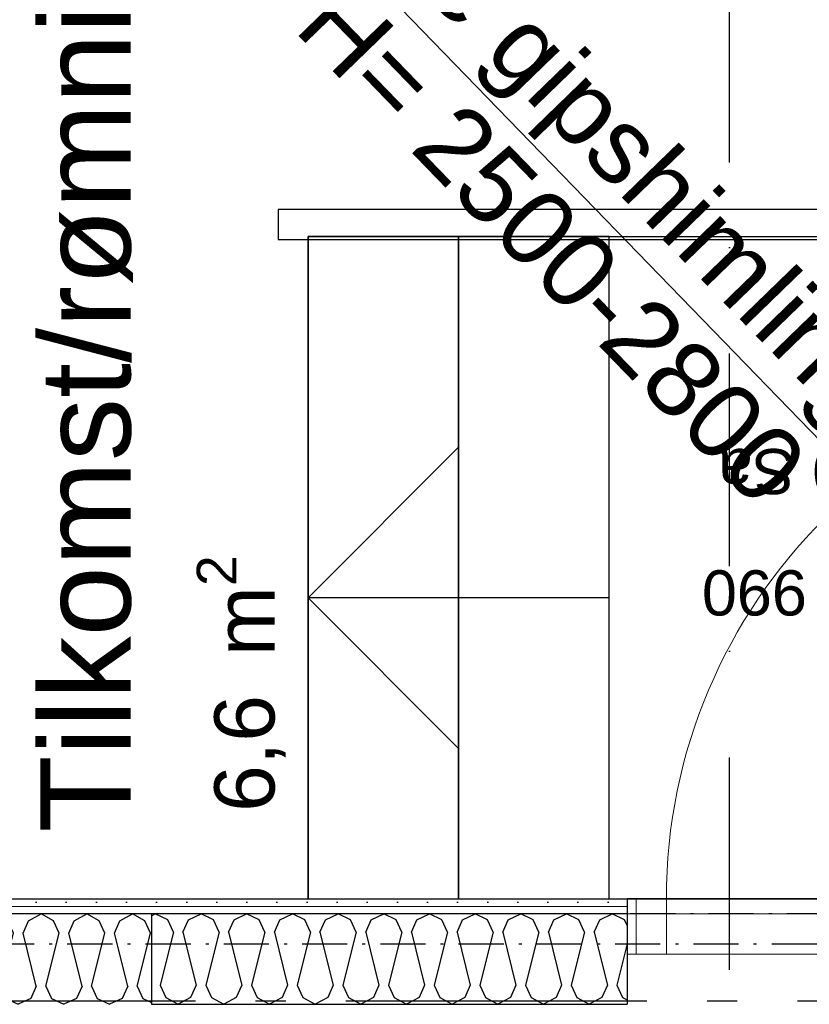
# Model space of a CAD drawing. Header units: millimetres. Extents: x -117798 to 93698, y -182207 to 252400.
# Tile 192 of 222: x -67302 to -65991, y -15022 to -13387. Entities that reach past the tile are written whole.
import ezdxf
from ezdxf.enums import TextEntityAlignment as Align

# ---------------------------------------------------------------- set-up
doc = ezdxf.new("R2010")
doc.units = ezdxf.units.MM
doc.header["$LTSCALE"] = 0.5
doc.header["$MEASUREMENT"] = 0
for name, pattern in [('Akselinje', [1500, 1000, -200, 100, -200]), ('Over snittplan', [260, 150, -50, 10, -50]), ('PLINE', [0]), ('Prikk & stiplet', [1340.555525, 705.555534, -352.777767, 0, -282.222223])]:
    doc.linetypes.add(name, pattern=pattern)
for name, color, linetype in [('223- Bjelker', 7, 'Continuous'), ('232- Ikke-bærende yttervegger', 7, 'Continuous'), ('232- Ikke-bærende yttervegger (Skravur)', 7, 'Continuous'), ('232- Ikke-bærende yttervegger (Skravur)(Nye konstruksjoner)', 7, 'Continuous'), ('232- Ikke-bærende yttervegger(Nye konstruksjoner)', 7, 'Continuous'), ('244- Vinduer_ dører_ foldevegger(Nye konstruksjoner)', 7, 'Continuous'), ('253- Oppforet gulv_ påstøp(Nye konstruksjoner)', 7, 'Continuous'), ('256- Faste himlinger og overflatebehandling(Nye konstruksjoner)', 7, 'Continuous'), ('281- Innvendige trapper(Nye konstruksjoner)', 7, 'Continuous'), ('287- Andre rekkverk_ håndlister og fendere(Nye konstruksjoner)', 7, 'Continuous'), ('82-- Modullinjer', 7, 'Continuous'), ('852- Snittmarkør', 7, 'Continuous'), ('852- Teknisk_symbolsk informasjon_ bygning(Nye konstruksjoner)', 7, 'Continuous'), ('862- M___Nettoareal(Nye konstruksjoner)', 7, 'Continuous'), ('862- M___Nettoareal(Polylinje)(Nye konstruksjoner)', 7, 'Continuous'), ('862- M___Nettoareal(Tekst)(Nye konstruksjoner)', 7, 'Continuous')]:
    doc.layers.add(name, color=color, linetype=linetype)
doc.layers.add('234- Vinduer_ dører_ porter(Nye konstruksjoner)', color=7, linetype='Continuous', lineweight=0)
doc.layers.add('236- Innvendig kledning og overflate(Nye konstruksjoner)', color=7, linetype='Continuous', lineweight=0)
doc.styles.add('GENERATED_STYLE_1', font='arial.ttf')
doc.styles.add('GENERATED_STYLE_4', font='arial.ttf')
pattern_1 = [(180, (0, 0), (0, 86.60254), [0, -50]), (180, (-25, -43.3), (0, 86.60254), [0, -50])]

# ---------------------------------------------------------------- blocks, each defined once
blk = doc.blocks.new('Tilkomst_rømning_A-213_33', base_point=(-67150.3, -13917.6))
at = {"layer": '862- M___Nettoareal(Polylinje)(Nye konstruksjoner)', "linetype": 'PLINE', "flags": 128}
blk.add_lwpolyline([(-65235.7, -14846.9), (-65235.7, -12229.4), (-67773.2, -12229.4), (-67773.2, -14846.9)], close=True, dxfattribs=at)
at = {"layer": '862- M___Nettoareal(Tekst)(Nye konstruksjoner)', "insert": (-67008.2, -14702.5), "char_height": 100, "attachment_point": 1, "rotation": 90, "style": 'GENERATED_STYLE_1'}
blk.add_mtext('\\A1;{\\pql;\\pt0,12050;\\fArial|b0|i0|c0|p0;\\W1.000000;6,6\\fArial|b0|i0|c0|p0;\\W1.000000;\\A1{\\H.66x;\\S^  ;}\\fArial|b0|i0|c0|p0;\\W1.000000; m\\fArial|b0|i0|c0|p0;\\W1.000000;\\A1{\\H.66x;\\S2^  ;}}', dxfattribs=at)
at = {"layer": '862- M___Nettoareal(Tekst)(Nye konstruksjoner)', "style": 'GENERATED_STYLE_1'}
for tag, height, p in [('DUMMY_862', 150, (-67268.2, -13132.8)), ('ROOM_NAME', 150, (-67268.2, -14736.8)), ('DUMMY_861', 100, (-67425.3, -14336.5)), ('ROOM_NUMBER', 100, (-67425.3, -14725.3)), ('DUMMY_863', 100, (-67032.5, -14702.5))]:
    blk.add_attdef(tag, text='', height=height, rotation=90, dxfattribs=at).set_placement(p, align=Align.TOP_LEFT)
blk = doc.blocks.new('*X149')
at = {"layer": '232- Ikke-bærende yttervegger (Skravur)', "linetype": 'PLINE'}
for p, q in [((-68573.2, -14881.1), (-68556.7, -14871.9)), ((-68535.9, -14883.5), (-68556.7, -14871.9)), ((-68501.5, -14883.5), (-68480.8, -14871.9)), ((-68460.1, -14883.5), (-68480.8, -14871.9)), ((-68425.6, -14883.5), (-68404.9, -14871.9)), ((-68384.2, -14883.5), (-68404.9, -14871.9)), ((-68349.7, -14883.5), (-68329, -14871.9)), ((-68308.3, -14883.5), (-68329, -14871.9)), ((-68273.9, -14883.5), (-68253.1, -14871.9)), ((-68232.4, -14883.5), (-68253.1, -14871.9)), ((-68198, -14883.5), (-68177.3, -14871.9)), ((-68156.5, -14883.5), (-68177.3, -14871.9)), ((-68122.1, -14883.5), (-68101.4, -14871.9)), ((-68080.7, -14883.5), (-68101.4, -14871.9)), ((-68046.2, -14883.5), (-68025.5, -14871.9)), ((-68004.8, -14883.5), (-68025.5, -14871.9)), ((-67970.3, -14883.5), (-67949.6, -14871.9)), ((-67928.9, -14883.5), (-67949.6, -14871.9)), ((-67894.5, -14883.5), (-67873.7, -14871.9)), ((-67853, -14883.5), (-67873.7, -14871.9)), ((-67818.6, -14883.5), (-67797.9, -14871.9)), ((-67777.1, -14883.5), (-67797.9, -14871.9)), ((-67742.7, -14883.5), (-67722, -14871.9)), ((-67701.3, -14883.5), (-67722, -14871.9)), ((-67666.8, -14883.5), (-67646.1, -14871.9)), ((-67625.4, -14883.5), (-67646.1, -14871.9)), ((-67591, -14883.5), (-67570.2, -14871.9)), ((-67549.5, -14883.5), (-67570.2, -14871.9)), ((-67515.1, -14883.5), (-67494.3, -14871.9)), ((-67473.6, -14883.5), (-67494.3, -14871.9)), ((-67439.2, -14883.5), (-67418.5, -14871.9)), ((-67397.7, -14883.5), (-67418.5, -14871.9)), ((-67363.3, -14883.5), (-67342.6, -14871.9)), ((-67321.9, -14883.5), (-67342.6, -14871.9)), ((-67287.4, -14883.5), (-67266.7, -14871.9)), ((-67246, -14883.5), (-67266.7, -14871.9)), ((-67211.6, -14883.5), (-67190.8, -14871.9)), ((-67170.1, -14883.5), (-67190.8, -14871.9)), ((-67135.7, -14883.5), (-67115, -14871.9)), ((-67094.2, -14883.5), (-67115, -14871.9)), ((-68526.7, -14903.8), (-68535.9, -14883.5)), ((-68510.7, -14903.8), (-68501.5, -14883.5)), ((-68450.8, -14903.8), (-68460.1, -14883.5)), ((-68434.9, -14903.8), (-68425.6, -14883.5)), ((-68374.9, -14903.8), (-68384.2, -14883.5)), ((-68359, -14903.8), (-68349.7, -14883.5)), ((-68299, -14903.8), (-68308.3, -14883.5)), ((-68283.1, -14903.8), (-68273.9, -14883.5)), ((-68223.2, -14903.8), (-68232.4, -14883.5)), ((-68207.2, -14903.8), (-68198, -14883.5)), ((-68147.3, -14903.8), (-68156.5, -14883.5)), ((-68131.3, -14903.8), (-68122.1, -14883.5)), ((-68071.4, -14903.8), (-68080.7, -14883.5)), ((-68055.5, -14903.8), (-68046.2, -14883.5)), ((-67995.5, -14903.8), (-68004.8, -14883.5)), ((-67979.6, -14903.8), (-67970.3, -14883.5)), ((-67919.7, -14903.8), (-67928.9, -14883.5)), ((-67903.7, -14903.8), (-67894.5, -14883.5)), ((-67843.8, -14903.8), (-67853, -14883.5)), ((-67827.8, -14903.8), (-67818.6, -14883.5)), ((-67767.9, -14903.8), (-67777.1, -14883.5)), ((-67752, -14903.8), (-67742.7, -14883.5)), ((-67692, -14903.8), (-67701.3, -14883.5)), ((-67676.1, -14903.8), (-67666.8, -14883.5)), ((-67616.1, -14903.8), (-67625.4, -14883.5)), ((-67600.2, -14903.8), (-67591, -14883.5)), ((-67540.3, -14903.8), (-67549.5, -14883.5)), ((-67524.3, -14903.8), (-67515.1, -14883.5)), ((-67464.4, -14903.8), (-67473.6, -14883.5)), ((-67448.4, -14903.8), (-67439.2, -14883.5)), ((-67388.5, -14903.8), (-67397.7, -14883.5)), ((-67372.6, -14903.8), (-67363.3, -14883.5)), ((-67312.6, -14903.8), (-67321.9, -14883.5)), ((-67296.7, -14903.8), (-67287.4, -14883.5)), ((-67236.7, -14903.8), (-67246, -14883.5)), ((-67220.8, -14903.8), (-67211.6, -14883.5)), ((-67160.9, -14903.8), (-67170.1, -14883.5)), ((-67144.9, -14903.8), (-67135.7, -14883.5)), ((-67085, -14903.8), (-67094.2, -14883.5)), ((-68548.7, -14991.8), (-68526.7, -14903.8)), ((-68488.7, -14991.8), (-68510.7, -14903.8)), ((-68472.8, -14991.8), (-68450.8, -14903.8)), ((-68412.9, -14991.8), (-68434.9, -14903.8)), ((-68396.9, -14991.8), (-68374.9, -14903.8)), ((-68337, -14991.8), (-68359, -14903.8)), ((-68321, -14991.8), (-68299, -14903.8)), ((-68261.1, -14991.8), (-68283.1, -14903.8)), ((-68245.2, -14991.8), (-68223.2, -14903.8)), ((-68185.2, -14991.8), (-68207.2, -14903.8)), ((-68169.3, -14991.8), (-68147.3, -14903.8)), ((-68109.4, -14991.8), (-68131.3, -14903.8)), ((-68093.4, -14991.8), (-68071.4, -14903.8)), ((-68033.5, -14991.8), (-68055.5, -14903.8)), ((-68017.5, -14991.8), (-67995.5, -14903.8)), ((-67957.6, -14991.8), (-67979.6, -14903.8)), ((-67941.7, -14991.8), (-67919.7, -14903.8)), ((-67881.7, -14991.8), (-67903.7, -14903.8)), ((-67865.8, -14991.8), (-67843.8, -14903.8)), ((-67805.8, -14991.8), (-67827.8, -14903.8)), ((-67789.9, -14991.8), (-67767.9, -14903.8)), ((-67730, -14991.8), (-67752, -14903.8)), ((-67714, -14991.8), (-67692, -14903.8)), ((-67654.1, -14991.8), (-67676.1, -14903.8)), ((-67638.1, -14991.8), (-67616.1, -14903.8)), ((-67578.2, -14991.8), (-67600.2, -14903.8)), ((-67562.3, -14991.8), (-67540.3, -14903.8)), ((-67502.3, -14991.8), (-67524.3, -14903.8)), ((-67486.4, -14991.8), (-67464.4, -14903.8)), ((-67426.4, -14991.8), (-67448.4, -14903.8)), ((-67410.5, -14991.8), (-67388.5, -14903.8)), ((-67350.6, -14991.8), (-67372.6, -14903.8)), ((-67334.6, -14991.8), (-67312.6, -14903.8)), ((-67274.7, -14991.8), (-67296.7, -14903.8)), ((-67258.7, -14991.8), (-67236.7, -14903.8)), ((-67198.8, -14991.8), (-67220.8, -14903.8)), ((-67182.9, -14991.8), (-67160.9, -14903.8)), ((-67122.9, -14991.8), (-67144.9, -14903.8)), ((-67107, -14991.8), (-67085, -14903.8)), ((-68564.6, -14991.8), (-68573.2, -14957.7)), ((-68564.6, -14991.8), (-68573.2, -15010.6)), ((-68548.7, -14991.8), (-68539.4, -15012.1)), ((-68488.7, -14991.8), (-68498, -15012.1)), ((-68472.8, -14991.8), (-68463.6, -15012.1)), ((-68412.9, -14991.8), (-68422.1, -15012.1)), ((-68396.9, -14991.8), (-68387.7, -15012.1)), ((-68337, -14991.8), (-68346.2, -15012.1)), ((-68321, -14991.8), (-68311.8, -15012.1)), ((-68261.1, -14991.8), (-68270.4, -15012.1)), ((-68245.2, -14991.8), (-68235.9, -15012.1)), ((-68185.2, -14991.8), (-68194.5, -15012.1)), ((-68169.3, -14991.8), (-68160, -15012.1)), ((-68109.4, -14991.8), (-68118.6, -15012.1)), ((-68093.4, -14991.8), (-68084.2, -15012.1)), ((-68033.5, -14991.8), (-68042.7, -15012.1)), ((-68017.5, -14991.8), (-68008.3, -15012.1)), ((-67957.6, -14991.8), (-67966.8, -15012.1)), ((-67941.7, -14991.8), (-67932.4, -15012.1)), ((-67881.7, -14991.8), (-67891, -15012.1)), ((-67865.8, -14991.8), (-67856.5, -15012.1)), ((-67805.8, -14991.8), (-67815.1, -15012.1)), ((-67789.9, -14991.8), (-67780.6, -15012.1)), ((-67730, -14991.8), (-67739.2, -15012.1)), ((-67714, -14991.8), (-67704.8, -15012.1)), ((-67654.1, -14991.8), (-67663.3, -15012.1)), ((-67638.1, -14991.8), (-67628.9, -15012.1)), ((-67578.2, -14991.8), (-67587.4, -15012.1)), ((-67562.3, -14991.8), (-67553, -15012.1)), ((-67502.3, -14991.8), (-67511.6, -15012.1)), ((-67486.4, -14991.8), (-67477.1, -15012.1)), ((-67426.4, -14991.8), (-67435.7, -15012.1)), ((-67410.5, -14991.8), (-67401.3, -15012.1)), ((-67350.6, -14991.8), (-67359.8, -15012.1)), ((-67334.6, -14991.8), (-67325.4, -15012.1)), ((-67274.7, -14991.8), (-67283.9, -15012.1)), ((-67258.7, -14991.8), (-67249.5, -15012.1)), ((-67198.8, -14991.8), (-67208.1, -15012.1)), ((-67182.9, -14991.8), (-67173.6, -15012.1)), ((-67122.9, -14991.8), (-67132.2, -15012.1)), ((-67107, -14991.8), (-67097.7, -15012.1)), ((-68539.4, -15012.1), (-68518.7, -15021.9)), ((-68498, -15012.1), (-68518.7, -15021.9)), ((-68463.6, -15012.1), (-68442.8, -15021.9)), ((-68422.1, -15012.1), (-68442.8, -15021.9)), ((-68387.7, -15012.1), (-68367, -15021.9)), ((-68346.2, -15012.1), (-68367, -15021.9)), ((-68311.8, -15012.1), (-68291.1, -15021.9)), ((-68270.4, -15012.1), (-68291.1, -15021.9)), ((-68235.9, -15012.1), (-68215.2, -15021.9)), ((-68194.5, -15012.1), (-68215.2, -15021.9)), ((-68160, -15012.1), (-68139.3, -15021.9)), ((-68118.6, -15012.1), (-68139.3, -15021.9)), ((-68084.2, -15012.1), (-68063.4, -15021.9)), ((-68042.7, -15012.1), (-68063.4, -15021.9)), ((-68008.3, -15012.1), (-67987.6, -15021.9)), ((-67966.8, -15012.1), (-67987.6, -15021.9)), ((-67932.4, -15012.1), (-67911.7, -15021.9)), ((-67891, -15012.1), (-67911.7, -15021.9)), ((-67856.5, -15012.1), (-67835.8, -15021.9)), ((-67815.1, -15012.1), (-67835.8, -15021.9)), ((-67780.6, -15012.1), (-67759.9, -15021.9)), ((-67739.2, -15012.1), (-67759.9, -15021.9)), ((-67704.8, -15012.1), (-67684, -15021.9)), ((-67663.3, -15012.1), (-67684, -15021.9)), ((-67628.9, -15012.1), (-67608.2, -15021.9)), ((-67587.4, -15012.1), (-67608.2, -15021.9)), ((-67553, -15012.1), (-67532.3, -15021.9)), ((-67511.6, -15012.1), (-67532.3, -15021.9)), ((-67477.1, -15012.1), (-67456.4, -15021.9)), ((-67435.7, -15012.1), (-67456.4, -15021.9)), ((-67401.3, -15012.1), (-67380.5, -15021.9)), ((-67359.8, -15012.1), (-67380.5, -15021.9)), ((-67325.4, -15012.1), (-67304.7, -15021.9)), ((-67283.9, -15012.1), (-67304.7, -15021.9)), ((-67249.5, -15012.1), (-67228.8, -15021.9)), ((-67208.1, -15012.1), (-67228.8, -15021.9)), ((-67173.6, -15012.1), (-67152.9, -15021.9)), ((-67132.2, -15012.1), (-67152.9, -15021.9)), ((-67097.7, -15012.1), (-67083.2, -15019))]:
    blk.add_line(p, q, dxfattribs=at)
blk = doc.blocks.new('Dørstempel[47]', base_point=(-65783.2, -14871.9))
at = {"layer": '852- Teknisk_symbolsk informasjon_ bygning(Nye konstruksjoner)', "char_height": 75, "attachment_point": 1, "rotation": 180, "style": 'GENERATED_STYLE_1'}
for s, insert in [('\\A1;{\\pql;\\pt0,50;\\fArial|b0|i0|c0|p0;\\W1.000000;x1\xa0990\\fArial|b0|i0|c0|p0;\\W1.000000;\\A1{\\H.66x;\\S^  ;}\\fArial|b0|i0|c0|p0;\\W1.000000;\\fArial|b0|i0|c0|p0;\\W1.000000;\\A1{\\H.66x;\\S^  ;}}', (-65854.6, -14376.2)), ('\\A1;{\\pql;\\pt0,50;\\fArial|b0|i0|c0|p0;\\W1.000000;990\\fArial|b0|i0|c0|p0;\\W1.000000;\\A1{\\H.66x;\\S^  ;}\\fArial|b0|i0|c0|p0;\\W1.000000;\\fArial|b0|i0|c0|p0;\\W1.000000;\\A1{\\H.66x;\\S^  ;}}', (-65683, -14376.2))]:
    blk.add_mtext(s, dxfattribs=dict(at, insert=insert))
at = {"layer": '852- Teknisk_symbolsk informasjon_ bygning(Nye konstruksjoner)', "style": 'GENERATED_STYLE_1'}
for tag, p in [('DUMMY_232', (-65625.8, -14039.8)), ('DUMMY_231', (-65625.8, -14157.6)), ('DUMMY_229', (-65625.8, -14275.5)), ('strUnitPrefix', (-65625.8, -14410.5))]:
    blk.add_attdef(tag, text='', height=75, rotation=180, dxfattribs=at).set_placement(p, align=Align.TOP_RIGHT)
for tag, p in [('DUMMY_233', (-65683, -14056.9)), ('AC_TextStyle_4', (-65683, -14174.8)), ('DUMMY_230', (-65683, -14275.5)), ('DUMMY_228', (-66163.4, -14393.4))]:
    blk.add_attdef(tag, text='', height=75, rotation=180, dxfattribs=at).set_placement(p, align=Align.TOP_LEFT)
blk.add_attdef('AC_WIDO_ID', text='', height=100, rotation=180, dxfattribs=at).set_placement((-65783.2, -14359.1), align=Align.BOTTOM_CENTER)
blk = doc.blocks.new('Dør[19]')
at = {"layer": '234- Vinduer_ dører_ porter(Nye konstruksjoner)', "linetype": 'PLINE'}
for p, q in [((-65338.2, -14846.9), (-65338.2, -13956.9)), ((-66293.2, -14846.9), (-65273.2, -14846.9)), ((-66278.2, -14846.9), (-66293.2, -14846.9)), ((-66293.2, -14846.9), (-66293.2, -14938.9)), ((-66228.2, -14846.9), (-66278.2, -14846.9)), ((-66278.2, -14846.9), (-66278.2, -14938.9)), ((-66228.2, -14846.9), (-65338.2, -14846.9)), ((-66228.2, -14938.9), (-66228.2, -14846.9)), ((-65288.2, -14846.9), (-65338.2, -14846.9)), ((-65338.2, -14846.9), (-65338.2, -14938.9)), ((-65288.2, -14846.9), (-65273.2, -14846.9)), ((-65288.2, -14938.9), (-65288.2, -14846.9)), ((-65273.2, -14846.9), (-65273.2, -14938.9)), ((-66293.2, -14871.9), (-65273.2, -14871.9)), ((-66278.2, -14938.9), (-66293.2, -14938.9)), ((-66278.2, -14938.9), (-66228.2, -14938.9)), ((-65338.2, -14938.9), (-66228.2, -14938.9)), ((-65338.2, -14938.9), (-65288.2, -14938.9)), ((-65288.2, -14938.9), (-65273.2, -14938.9))]:
    blk.add_line(p, q, dxfattribs=at)
blk.add_arc((-65338.2, -14846.9), 890, 90, 180, dxfattribs=at)
at = {"layer": '236- Innvendig kledning og overflate(Nye konstruksjoner)', "linetype": 'PLINE'}
for p, q in [((-66293.2, -14846.9), (-66293.2, -14859.4)), ((-66293.2, -14846.9), (-66293.2, -14859.4)), ((-66293.2, -14859.4), (-66293.2, -14871.9)), ((-66293.2, -14859.4), (-66293.2, -14871.9)), ((-65273.2, -14846.9), (-65273.2, -14859.4)), ((-65273.2, -14846.9), (-65273.2, -14859.4)), ((-65273.2, -14859.4), (-65273.2, -14871.9)), ((-65273.2, -14859.4), (-65273.2, -14871.9))]:
    blk.add_line(p, q, dxfattribs=at)
at = {"layer": '852- Teknisk_symbolsk informasjon_ bygning(Nye konstruksjoner)'}
ref = blk.add_blockref('Dørstempel[47]', (-65783.2, -14871.9), dxfattribs=at)
ref.add_attrib('AC_TextStyle_4', 'EI2 30 Sa', dxfattribs={"color": 7, "height": 75, "rotation": 180, "style": 'GENERATED_STYLE_1'}).set_placement((-65683, -14174.8), align=Align.TOP_LEFT)
ref.add_attrib('AC_WIDO_ID', 'A-214', dxfattribs={"color": 7, "height": 100, "rotation": 180, "style": 'GENERATED_STYLE_1'}).set_placement((-65783.2, -14359.1), align=Align.BOTTOM_CENTER)
ref.add_attrib('strUnitPrefix', 'BxH:', dxfattribs={"color": 7, "height": 75, "rotation": 180, "style": 'GENERATED_STYLE_1'}).set_placement((-65625.8, -14410.5), align=Align.TOP_RIGHT)
ref.add_attrib('DUMMY_233', '38 dB', dxfattribs={"color": 7, "height": 75, "rotation": 180, "style": 'GENERATED_STYLE_1'}).set_placement((-65683, -14056.9), align=Align.TOP_LEFT)
blk = doc.blocks.new('*X729')
at = {"layer": '232- Ikke-bærende yttervegger (Skravur)(Nye konstruksjoner)', "linetype": 'PLINE'}
for p, q in [((-67083.2, -14874.8), (-67077, -14871.9)), ((-67056.3, -14881.7), (-67077, -14871.9)), ((-67021.9, -14881.7), (-67001.1, -14871.9)), ((-66980.4, -14881.7), (-67001.1, -14871.9)), ((-66946, -14881.7), (-66925.3, -14871.9)), ((-66904.5, -14881.7), (-66925.3, -14871.9)), ((-66870.1, -14881.7), (-66849.4, -14871.9)), ((-66828.7, -14881.7), (-66849.4, -14871.9)), ((-66794.2, -14881.7), (-66773.5, -14871.9)), ((-66752.8, -14881.7), (-66773.5, -14871.9)), ((-66718.3, -14881.7), (-66697.6, -14871.9)), ((-66676.9, -14881.7), (-66697.6, -14871.9)), ((-66642.5, -14881.7), (-66621.7, -14871.9)), ((-66601, -14881.7), (-66621.7, -14871.9)), ((-66566.6, -14881.7), (-66545.9, -14871.9)), ((-66525.1, -14881.7), (-66545.9, -14871.9)), ((-66490.7, -14881.7), (-66470, -14871.9)), ((-66449.3, -14881.7), (-66470, -14871.9)), ((-66414.8, -14881.7), (-66394.1, -14871.9)), ((-66373.4, -14881.7), (-66394.1, -14871.9)), ((-66338.9, -14881.7), (-66318.2, -14871.9)), ((-66297.5, -14881.7), (-66318.2, -14871.9)), ((-67047, -14902.1), (-67056.3, -14881.7)), ((-67031.1, -14902.1), (-67021.9, -14881.7)), ((-66971.2, -14902.1), (-66980.4, -14881.7)), ((-66955.2, -14902.1), (-66946, -14881.7)), ((-66895.3, -14902.1), (-66904.5, -14881.7)), ((-66879.3, -14902.1), (-66870.1, -14881.7)), ((-66819.4, -14902.1), (-66828.7, -14881.7)), ((-66803.5, -14902.1), (-66794.2, -14881.7)), ((-66743.5, -14902.1), (-66752.8, -14881.7)), ((-66727.6, -14902.1), (-66718.3, -14881.7)), ((-66667.7, -14902.1), (-66676.9, -14881.7)), ((-66651.7, -14902.1), (-66642.5, -14881.7)), ((-66591.8, -14902.1), (-66601, -14881.7)), ((-66575.8, -14902.1), (-66566.6, -14881.7)), ((-66515.9, -14902.1), (-66525.1, -14881.7)), ((-66500, -14902.1), (-66490.7, -14881.7)), ((-66440, -14902.1), (-66449.3, -14881.7)), ((-66424.1, -14902.1), (-66414.8, -14881.7)), ((-66364.1, -14902.1), (-66373.4, -14881.7)), ((-66348.2, -14902.1), (-66338.9, -14881.7)), ((-66293.2, -14891.3), (-66297.5, -14881.7)), ((-67047, -14902.1), (-67069, -14990)), ((-67031.1, -14902.1), (-67009.1, -14990)), ((-66971.2, -14902.1), (-66993.2, -14990)), ((-66955.2, -14902.1), (-66933.2, -14990)), ((-66895.3, -14902.1), (-66917.3, -14990)), ((-66879.3, -14902.1), (-66857.3, -14990)), ((-66819.4, -14902.1), (-66841.4, -14990)), ((-66803.5, -14902.1), (-66781.5, -14990)), ((-66743.5, -14902.1), (-66765.5, -14990)), ((-66727.6, -14902.1), (-66705.6, -14990)), ((-66667.7, -14902.1), (-66689.6, -14990)), ((-66651.7, -14902.1), (-66629.7, -14990)), ((-66591.8, -14902.1), (-66613.8, -14990)), ((-66575.8, -14902.1), (-66553.8, -14990)), ((-66515.9, -14902.1), (-66537.9, -14990)), ((-66500, -14902.1), (-66478, -14990)), ((-66440, -14902.1), (-66462, -14990)), ((-66424.1, -14902.1), (-66402.1, -14990)), ((-66364.1, -14902.1), (-66386.1, -14990)), ((-66348.2, -14902.1), (-66326.2, -14990)), ((-66293.2, -14921.7), (-66310.3, -14990)), ((-67069, -14990), (-67059.8, -15010.4)), ((-67009.1, -14990), (-67018.4, -15010.4)), ((-66993.2, -14990), (-66983.9, -15010.4)), ((-66933.2, -14990), (-66942.5, -15010.4)), ((-66917.3, -14990), (-66908, -15010.4)), ((-66857.3, -14990), (-66866.6, -15010.4)), ((-66841.4, -14990), (-66832.2, -15010.4)), ((-66781.5, -14990), (-66790.7, -15010.4)), ((-66765.5, -14990), (-66756.3, -15010.4)), ((-66705.6, -14990), (-66714.8, -15010.4)), ((-66689.6, -14990), (-66680.4, -15010.4)), ((-66629.7, -14990), (-66639, -15010.4)), ((-66613.8, -14990), (-66604.5, -15010.4)), ((-66553.8, -14990), (-66563.1, -15010.4)), ((-66537.9, -14990), (-66528.6, -15010.4)), ((-66478, -14990), (-66487.2, -15010.4)), ((-66462, -14990), (-66452.8, -15010.4)), ((-66402.1, -14990), (-66411.3, -15010.4)), ((-66386.1, -14990), (-66376.9, -15010.4)), ((-66326.2, -14990), (-66335.4, -15010.4)), ((-66310.3, -14990), (-66301, -15010.4)), ((-67059.8, -15010.4), (-67039.1, -15021.9)), ((-67018.4, -15010.4), (-67039.1, -15021.9)), ((-66983.9, -15010.4), (-66963.2, -15021.9)), ((-66942.5, -15010.4), (-66963.2, -15021.9)), ((-66908, -15010.4), (-66887.3, -15021.9)), ((-66866.6, -15010.4), (-66887.3, -15021.9)), ((-66832.2, -15010.4), (-66811.4, -15021.9)), ((-66790.7, -15010.4), (-66811.4, -15021.9)), ((-66756.3, -15010.4), (-66735.6, -15021.9)), ((-66714.8, -15010.4), (-66735.6, -15021.9)), ((-66680.4, -15010.4), (-66659.7, -15021.9)), ((-66639, -15010.4), (-66659.7, -15021.9)), ((-66604.5, -15010.4), (-66583.8, -15021.9)), ((-66563.1, -15010.4), (-66583.8, -15021.9)), ((-66528.6, -15010.4), (-66507.9, -15021.9)), ((-66487.2, -15010.4), (-66507.9, -15021.9)), ((-66452.8, -15010.4), (-66432, -15021.9)), ((-66411.3, -15010.4), (-66432, -15021.9)), ((-66376.9, -15010.4), (-66356.2, -15021.9)), ((-66335.4, -15010.4), (-66356.2, -15021.9)), ((-66301, -15010.4), (-66293.2, -15014.7))]:
    blk.add_line(p, q, dxfattribs=at)
blk = doc.blocks.new('Standard grid marker[205]', base_point=(20939.5, -15016.9))
at = {"layer": '82-- Modullinjer', "linetype": 'Akselinje'}
blk.add_line((20739.5, -15016.9), (-81321.3, -15016.9), dxfattribs=at)
at = {"layer": '82-- Modullinjer', "style": 'GENERATED_STYLE_4'}
for tag, p in [('AC_MarkerText_1_1', (-81898.8, -15056.9)), ('AC_MarkerText_1_0', (21062, -15056.9))]:
    blk.add_attdef(tag, text='', height=175, rotation=90, dxfattribs=at).set_placement(p, align=Align.TOP_CENTER)

msp = doc.modelspace()

# ---------------------------------------------------------------- hatches: boundary and pattern name
at = {"layer": '232- Ikke-bærende yttervegger (Skravur)(Nye konstruksjoner)', "linetype": 'Continuous'}
h = msp.add_hatch(dxfattribs=at)
h.set_pattern_fill('Gips', color=256, style=0, pattern_type=2)
h.set_pattern_definition(pattern_1)
h.paths.add_polyline_path([(-67785.7, -14871.9), (-66293.2, -14871.9), (-66293.2, -14859.4), (-67785.7, -14859.4)])
h = msp.add_hatch(dxfattribs=at)
h.set_pattern_fill('Gips', color=256, style=0, pattern_type=2)
h.set_pattern_definition(pattern_1)
h.paths.add_polyline_path([(-66293.2, -14846.9), (-67773.2, -14846.9), (-67773.2, -14859.4), (-66293.2, -14859.4)])

# ---------------------------------------------------------------- linework, layer by layer
at = {"layer": '223- Bjelker', "linetype": 'Over snittplan'}
msp.add_line((-64288.2, -14921.9), (-77768.2, -14921.9), dxfattribs=at)
at = {"layer": '232- Ikke-bærende yttervegger', "linetype": 'PLINE', "flags": 128}
for points in [[(-67083.2, -14871.9), (-68573.2, -14871.9)], [(-66293.2, -14871.9), (-67083.2, -14871.9)], [(-67083.2, -14871.9), (-67083.2, -15021.9)]]:
    msp.add_lwpolyline(points, dxfattribs=at)
at = {"layer": '232- Ikke-bærende yttervegger(Nye konstruksjoner)', "linetype": 'PLINE', "flags": 128}
for points in [[(-66293.2, -14846.9), (-66293.2, -14871.9)], [(-65273.2, -14846.9), (-66293.2, -14846.9)], [(-66293.2, -14871.9), (-67083.2, -14871.9)], [(-66293.2, -14871.9), (-66293.2, -15021.9)], [(-67083.2, -15021.9), (-66293.2, -15021.9)]]:
    msp.add_lwpolyline(points, dxfattribs=at)
at = {"layer": '236- Innvendig kledning og overflate(Nye konstruksjoner)', "linetype": 'PLINE'}
msp.add_line((-66293.2, -14859.4), (-67785.7, -14859.4), dxfattribs=at)
at = {"layer": '236- Innvendig kledning og overflate(Nye konstruksjoner)', "linetype": 'PLINE', "flags": 128}
for points in [[(-66293.2, -14846.9), (-67773.2, -14846.9)], [(-69810.7, -14871.9), (-66293.2, -14871.9)]]:
    msp.add_lwpolyline(points, dxfattribs=at)
at = {"layer": '253- Oppforet gulv_ påstøp(Nye konstruksjoner)', "linetype": 'PLINE', "flags": 128}
msp.add_lwpolyline([(-67773.2, -12166.9), (-67773.2, -14846.9), (-66823.2, -14846.9), (-66823.2, -13746.9), (-65235.7, -13746.9), (-65235.7, -12166.9)], close=True, dxfattribs=at)
at = {"layer": '256- Faste himlinger og overflatebehandling(Nye konstruksjoner)', "linetype": 'PLINE'}
msp.add_line((-65235.7, -14846.9), (-67773.2, -12229.4), dxfattribs=at)
at = {"layer": '256- Faste himlinger og overflatebehandling(Nye konstruksjoner)', "linetype": 'Over snittplan', "flags": 128}
msp.add_lwpolyline([(-65173.2, -14871.9), (-69873.2, -14871.9)], dxfattribs=at)
at = {"layer": '281- Innvendige trapper(Nye konstruksjoner)', "linetype": 'PLINE'}
for p, q in [((-66823.2, -14346.9), (-66573.2, -14096.9)), ((-66323.2, -14346.9), (-66823.2, -14346.9)), ((-66823.2, -14346.9), (-66573.2, -14596.9))]:
    msp.add_line(p, q, dxfattribs=at)
at = {"layer": '281- Innvendige trapper(Nye konstruksjoner)', "linetype": 'PLINE', "flags": 128}
for points in [[(-66573.2, -13746.9), (-66823.2, -13746.9), (-66823.2, -14846.9), (-66573.2, -14846.9)], [(-66323.2, -13746.9), (-66573.2, -13746.9), (-66573.2, -14846.9), (-66323.2, -14846.9)]]:
    msp.add_lwpolyline(points, close=True, dxfattribs=at)
at = {"layer": '287- Andre rekkverk_ håndlister og fendere(Nye konstruksjoner)', "linetype": 'PLINE'}
for p, q in [((-66823.2, -13701.9), (-66873.2, -13701.9)), ((-66873.2, -13701.9), (-66873.2, -13751.9)), ((-65235.7, -13701.9), (-66823.2, -13701.9)), ((-66873.2, -13751.9), (-66823.2, -13751.9)), ((-66823.2, -13751.9), (-65235.7, -13751.9))]:
    msp.add_line(p, q, dxfattribs=at)
at = {"layer": '852- Snittmarkør', "linetype": 'Prikk & stiplet'}
msp.add_line((-66123.2, -49153.9), (-66123.2, 6068), dxfattribs=at)

# ---------------------------------------------------------------- block references
at = {"layer": '232- Ikke-bærende yttervegger'}
msp.add_blockref('*X149', (0, 0), dxfattribs=at)
at = {"layer": '232- Ikke-bærende yttervegger(Nye konstruksjoner)'}
msp.add_blockref('*X729', (0, 0), dxfattribs=at)
at = {"layer": '244- Vinduer_ dører_ foldevegger(Nye konstruksjoner)', "linetype": 'PLINE'}
msp.add_blockref('Dør[19]', (0, 0), dxfattribs=at)
at = {"layer": '82-- Modullinjer', "linetype": 'PLINE'}
msp.add_blockref('Standard grid marker[205]', (20939.5, -15016.9), dxfattribs=at)
at = {"layer": '862- M___Nettoareal(Nye konstruksjoner)', "linetype": 'Continuous'}
ref = msp.add_blockref('Tilkomst_rømning_A-213_33', (-67150.3, -13917.6), dxfattribs=at)
ref.add_attrib('ROOM_NAME', 'Tilkomst/rømning', dxfattribs={"layer": '862- M___Nettoareal(Tekst)(Nye konstruksjoner)', "color": 7, "height": 150, "rotation": 90, "style": 'GENERATED_STYLE_1'}).set_placement((-67268.2, -14736.8), align=Align.TOP_LEFT)

# ---------------------------------------------------------------- texts
at = {"layer": '256- Faste himlinger og overflatebehandling(Nye konstruksjoner)', "linetype": 'Continuous', "char_height": 125, "rotation": 314.1109, "style": 'GENERATED_STYLE_1'}
for s, insert, attachment_point in [('\\A1;{\\pql;\\fArial|b0|i0|c0|p0;\\W1.000000;Skråande gipshimling}', (-66997.8, -12785.2), 1), ('\\A1;{\\pql;\\fArial|b0|i0|c0|p0;\\W1.000000;H= 2\\fArial|b0|i0|c0|p0;\\W1.000000;5\\fArial|b0|i0|c0|p0;\\W1.000000;00-2\\fArial|b0|i0|c0|p0;\\W1.000000;80\\fArial|b0|i0|c0|p0;\\W1.000000;0}', (-66850.3, -13405), 7)]:
    msp.add_mtext(s, dxfattribs=dict(at, insert=insert, attachment_point=attachment_point))

doc.saveas('drawing.dxf')
